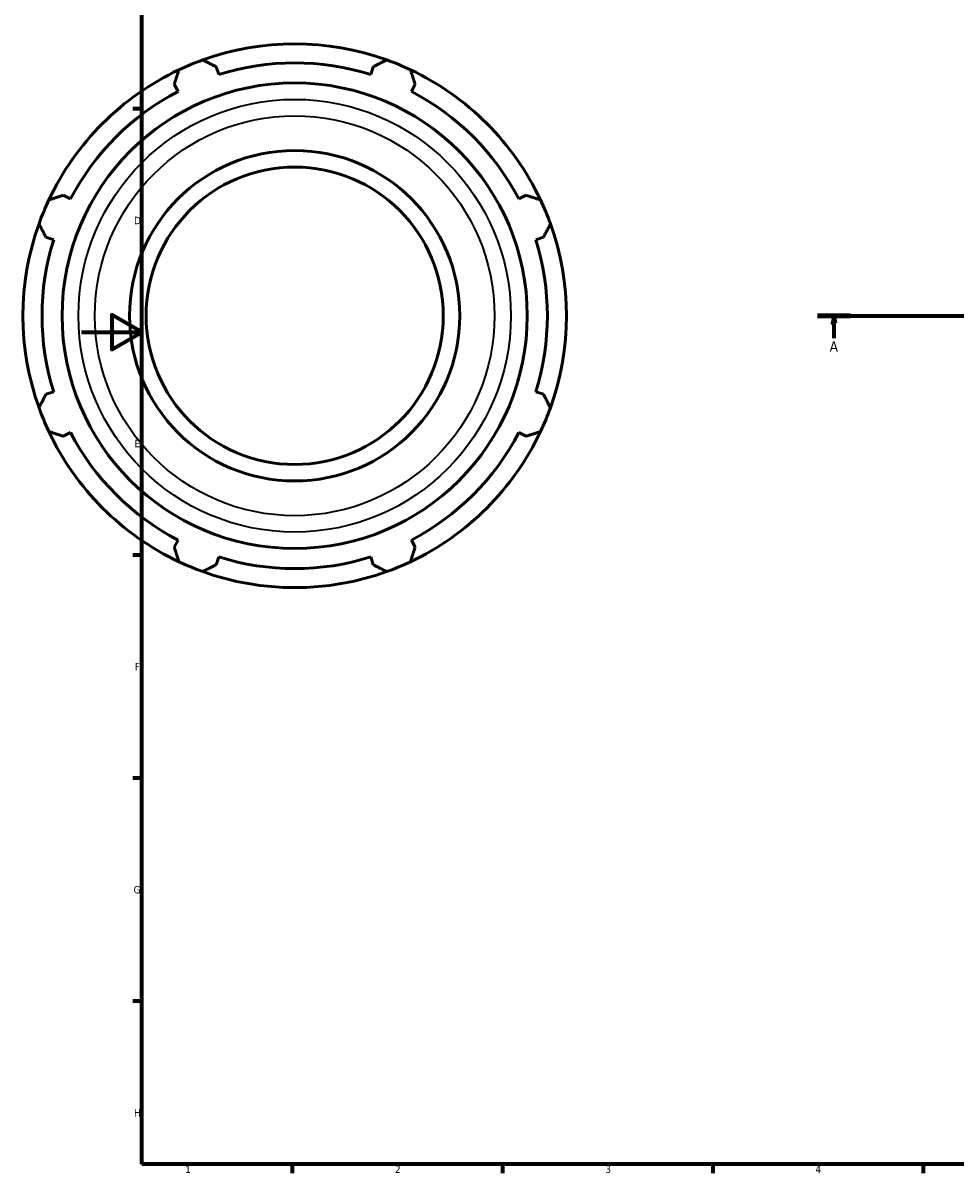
# Model space of a CAD drawing. Header units: millimetres. Extents: x -159 to 1196, y -71 to 778.
# Tile 1 of 8: x -20 to 291, y 17 to 400. Entities that reach past the tile are written whole.
import ezdxf

# ---------------------------------------------------------------- set-up
doc = ezdxf.new("R2010")
doc.units = ezdxf.units.MM
doc.linetypes.add('CHAIN', pattern=[0.7087, 0.4724, -0.0591, 0.1181, -0.0591])
for name, color, linetype, lineweight in [('Border (ISO)', 7, 'Continuous', 70), ('Section Line (ISO)', 7, 'CHAIN', 70), ('Visible (ISO)', 7, 'Continuous', 50), ('Visible Narrow (ISO)', 7, 'Continuous', 35)]:
    doc.layers.add(name, color=color, linetype=linetype, lineweight=lineweight)
doc.styles.add('Label Text (ISO)', font='tahoma.ttf')
doc.styles.add('Note Text (ISO)', font='tahoma.ttf')

# ---------------------------------------------------------------- blocks, each defined once
blk = doc.blocks.new('Borders Default Border')
at = {"layer": 'Border (ISO)'}
for p, q in [((20, 371.25), (17.1, 371.25)), ((20, 222.75), (17.1, 222.75)), ((20, 148.5), (17.1, 148.5)), ((20, 74.25), (17.1, 74.25)), ((70.08, 20), (70.08, 17.1)), ((140.17, 20), (140.17, 17.1)), ((210.25, 20), (210.25, 17.1)), ((280.33, 20), (280.33, 17.1))]:
    blk.add_line(p, q, dxfattribs=at)
at = {"layer": 'Border (ISO)', "flags": 128}
for points in [[(20, 20), (20, 574), (821, 574), (821, 20), (20, 20)], [(0, 297), (20, 297), (10, 302.77), (10, 291.23), (20, 297)]]:
    blk.add_lwpolyline(points, dxfattribs=at)
at = {"layer": 'Border (ISO)', "color": 232, "true_color": 0xca0064, "char_height": 2.5, "attachment_point": 7, "style": 'Note Text (ISO)'}
for s, insert in [('D', (17.43, 332.88)), ('E', (17.64, 258.63)), ('F', (17.7, 184.38)), ('G', (17.31, 110.08)), ('H', (17.44, 35.88)), ('1', (34.48, 17.1)), ('2', (104.37, 17.1)), ('3', (174.43, 17.05)), ('4', (244.42, 17.1))]:
    blk.add_mtext(s, dxfattribs=dict(at, insert=insert))
blk = doc.blocks.new('2dTransSection0')
at = {"layer": 'Section Line (ISO)', "linetype": 'CHAIN'}
blk.add_line((245.08, 302.43), (755.98, 302.43), dxfattribs=at)
at = {"layer": 'Section Line (ISO)', "linetype": 'Continuous', "lineweight": 140}
blk.add_line((245.08, 302.43), (256.14, 302.43), dxfattribs=at)
at = {"layer": 'Section Line (ISO)', "linetype": 'Continuous'}
for p, q in [((250.61, 302.43), (250.11, 299.93)), ((250.61, 299.93), (250.61, 302.43)), ((251.11, 299.93), (250.61, 302.43)), ((250.11, 299.93), (251.11, 299.93)), ((250.61, 294.97), (250.61, 299.93))]:
    blk.add_line(p, q, dxfattribs=at)
at = {"layer": 'Section Line (ISO)', "linetype": 'Continuous', "flags": 128}
blk.add_lwpolyline([(251.11, 299.93), (250.61, 302.43), (250.11, 299.93), (251.11, 299.93)], dxfattribs=at)
at = {"layer": 'Section Line (ISO)'}
blk.add_solid([(251.11, 299.93), (250.61, 302.43), (250.11, 299.93), (251.11, 299.93)], dxfattribs=at)
at = {"layer": 'Section Line (ISO)', "insert": (249.12, 290.43), "char_height": 3.5, "attachment_point": 7, "style": 'Label Text (ISO)'}
blk.add_mtext('A', dxfattribs=at)

msp = doc.modelspace()

# ---------------------------------------------------------------- linework, layer by layer
at = {"layer": 'Visible (ISO)'}
for p, q in [((45.65, 382.697), (44.833, 385.286)), ((97.084, 385.286), (96.267, 382.697)), ((30.842, 379.491), (32.095, 377.083)), ((109.822, 377.083), (111.075, 379.491)), ((-3.697, 341.29), (-6.105, 342.544)), ((148.022, 342.544), (145.614, 341.29)), ((-11.9, 328.553), (-9.311, 327.736)), ((151.228, 327.736), (153.817, 328.553)), ((-9.311, 277.118), (-11.9, 276.302)), ((153.817, 276.302), (151.228, 277.118)), ((-6.105, 262.311), (-3.697, 263.564)), ((145.614, 263.564), (148.022, 262.311)), ((32.095, 227.772), (30.842, 225.364)), ((111.075, 225.364), (109.822, 227.772)), ((44.833, 219.568), (45.65, 222.158)), ((96.267, 222.158), (97.084, 219.568))]:
    msp.add_line(p, q, dxfattribs=at)
for radius in [77.476, 55, 49.5]:
    msp.add_circle((70.959, 302.427), radius, dxfattribs=at)
for radius, start, end in [(90.5, 70.20802, 109.79198), (90.5, 109.79198, 115.20802), (84.165, 72.5, 107.5), (90.5, 64.79198, 70.20802), (90.5, 115.20802, 154.79198), (90.5, 25.20802, 64.79198), (84.165, 117.5, 152.5), (84.165, 27.5, 62.5), (90.5, 154.79198, 160.20802), (90.5, 19.79198, 25.20802), (90.5, 160.20802, 199.79198), (90.5, 340.20802, 19.79198), (84.165, 162.5, 197.5), (84.165, 342.5, 17.5), (90.5, 199.79198, 205.20802), (90.5, 334.79198, 340.20802), (90.5, 205.20802, 244.79198), (84.165, 207.5, 242.5), (90.5, 295.20802, 334.79198), (84.165, 297.5, 332.5), (84.165, 252.5, 287.5), (90.5, 244.79198, 250.20802), (90.5, 289.79198, 295.20802), (90.5, 250.20802, 289.79198)]:
    msp.add_arc((70.959, 302.427), radius, start, end, dxfattribs=at)
for points, weights in [([(40.315, 387.581), (42.62, 386.41), (44.833, 385.286)], [1, 1.0016654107, 1.00251454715]), ([(97.084, 385.286), (99.297, 386.41), (101.602, 387.581)], [1.00251454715, 1.0016654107, 1]), ([(30.842, 379.491), (31.612, 381.851), (32.414, 384.309)], [1.00251454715, 1.0016654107, 1]), ([(109.503, 384.309), (110.305, 381.851), (111.075, 379.491)], [1, 1.0016654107, 1.00251454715]), ([(-10.923, 340.972), (-8.465, 341.774), (-6.105, 342.544)], [1, 1.0016654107, 1.00251454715]), ([(148.022, 342.544), (150.382, 341.774), (152.84, 340.972)], [1.00251454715, 1.0016654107, 1]), ([(-11.9, 328.553), (-13.025, 330.766), (-14.195, 333.071)], [1.00251454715, 1.0016654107, 1]), ([(156.113, 333.071), (154.942, 330.766), (153.817, 328.553)], [1, 1.0016654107, 1.00251454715]), ([(-14.195, 271.784), (-13.025, 274.089), (-11.9, 276.302)], [1, 1.0016654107, 1.00251454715]), ([(153.817, 276.302), (154.942, 274.089), (156.113, 271.784)], [1.00251454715, 1.0016654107, 1]), ([(-6.105, 262.311), (-8.465, 263.081), (-10.923, 263.883)], [1.00251454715, 1.0016654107, 1]), ([(152.84, 263.883), (150.382, 263.081), (148.022, 262.311)], [1, 1.0016654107, 1.00251454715]), ([(32.414, 220.546), (31.612, 223.004), (30.842, 225.364)], [1, 1.0016654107, 1.00251454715]), ([(111.075, 225.364), (110.305, 223.004), (109.503, 220.546)], [1.00251454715, 1.0016654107, 1]), ([(44.833, 219.568), (42.62, 218.444), (40.315, 217.273)], [1.00251454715, 1.0016654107, 1]), ([(101.602, 217.273), (99.297, 218.444), (97.084, 219.568)], [1, 1.0016654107, 1.00251454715])]:
    msp.add_rational_spline(points, weights, degree=2, dxfattribs=at)
at = {"layer": 'Visible Narrow (ISO)'}
for radius in [72.018, 66.548]:
    msp.add_circle((70.959, 302.427), radius, dxfattribs=at)

# ---------------------------------------------------------------- block references
msp.add_blockref('Borders Default Border', (0, 0))
at = {"layer": 'Section Line (ISO)'}
msp.add_blockref('2dTransSection0', (0, 0), dxfattribs=at)

doc.saveas('drawing.dxf')
